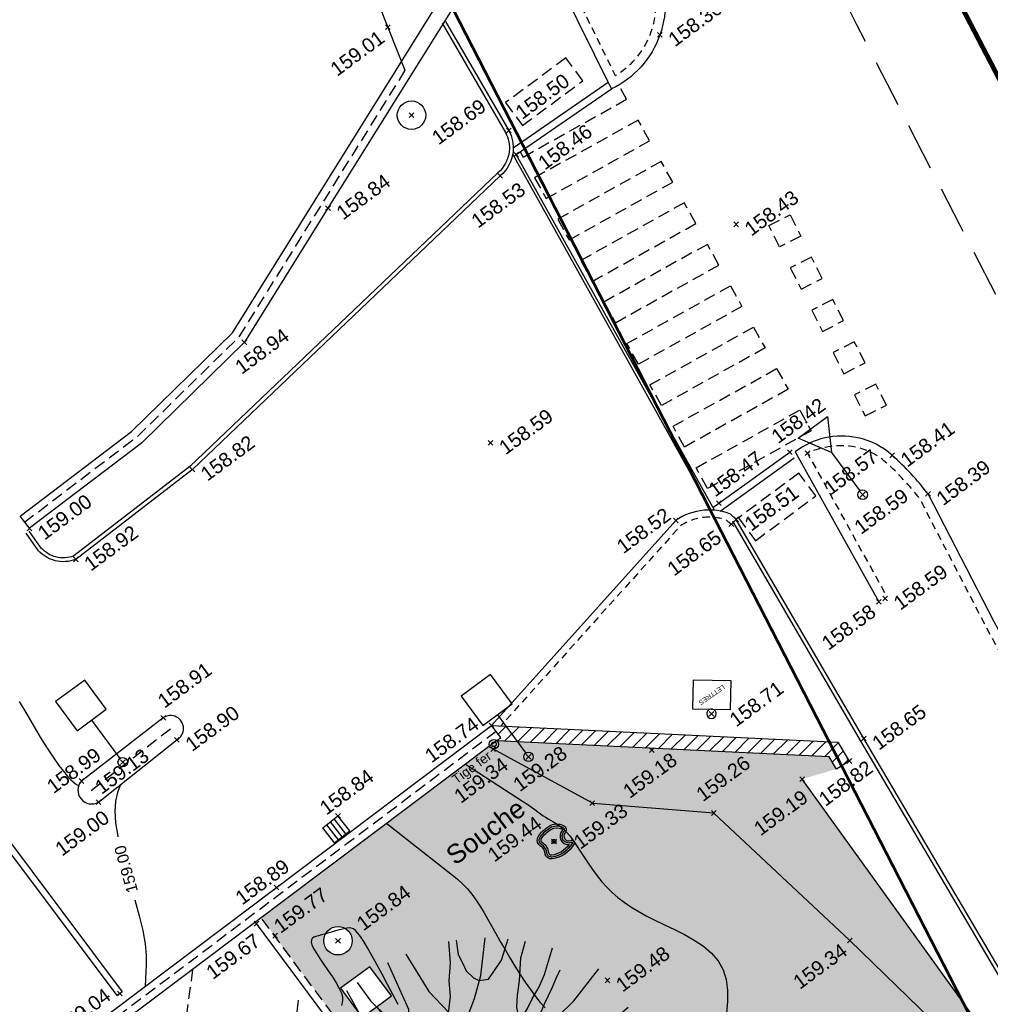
# Model space of a CAD drawing. Header units: metres. Extents: x 1575818 to 1575995, y 2263001 to 2263183.
# Tile 65 of 67: x 1575910 to 1575931, y 2263119 to 2263139. Entities that reach past the tile are written whole.
import ezdxf
from ezdxf.enums import TextEntityAlignment as Align

# ---------------------------------------------------------------- set-up
doc = ezdxf.new("R2010")
doc.units = ezdxf.units.M
doc.set_wipeout_variables(frame=1)
doc.header["$PDMODE"] = 3
doc.header["$PDSIZE"] = 0.05
for name, pattern in [('AXES_2', [2.25, 1.5, -0.25, 0.25, -0.25]), ('CACHE_100', [1.5, 1, -0.5]), ('CACHE_15', [0.225, 0.15, -0.075]), ('CACHE_25', [0.375, 0.25, -0.125]), ('Section', [2.3, 0.8, -0.2, 0.8, -0.25, 0, -0.25])]:
    doc.linetypes.add(name, pattern=pattern)
doc.layers.get('0').update_dxf_attribs({"linetype": 'CONTINUOUS'})
for name, color, linetype in [('D_BORDURETTE', 20, 'CONTINUOUS'), ('D_CLOTURE', 12, 'CLOTURE_2'), ('D_CN_MAITRESSE', 34, 'CONTINUOUS'), ('D_CN_ORDINAIRE', 43, 'CONTINUOUS'), ('D_GRILLE_AVA', 140, 'CONTINUOUS'), ('D_MOB_URBAIN', 32, 'CONTINUOUS'), ('D_MUR', 1, 'CONTINUOUS'), ('D_MUR_BAHUT', 20, 'CONTINUOUS'), ('D_OUVERTURE', 14, 'CONTINUOUS'), ('D_PEINTURE', 252, 'CACHE_25'), ('D_PIQUET', 200, 'CONTINUOUS'), ('D_REGARD', 144, 'CONTINUOUS'), ('D_SECTION', 84, 'Section'), ('D_TALUS_HAUT', 40, 'CONTINUOUS'), ('D_TROTTOIR', 7, 'CONTINUOUS'), ('T_COTATION_CN', 7, 'CONTINUOUS'), ('T_COTATION_CN Cache des textes', 7, 'CONTINUOUS'), ('TOPO_ALT', 142, 'CONTINUOUS'), ('TOPO_JIS', 7, 'CONTINUOUS'), ('V_ARBRE', 82, 'CONTINUOUS'), ('V_VEGETATION', 80, 'CONTINUOUS')]:
    doc.layers.add(name, color=color, linetype=linetype)
doc.layers.add('D_CADASTRE (ne vaut pas limite)', color=7, linetype='AXES_2', true_color=0xc89664)
doc.styles.get("Standard").update_dxf_attribs({"font": 'arial.ttf'})
doc.linetypes.add('CLOTURE_2', pattern='A,0.3,[133,ltypeshp.shx,S=0.05,R=90,X=-0.05,Y=-0.05],0.05,0.35', length=0.7)

# ---------------------------------------------------------------- blocks, each defined once
blk = doc.blocks.new('TCPOINT')
at = {"color": 0, "lineweight": 9}
blk.add_point((0, 0), dxfattribs=at)
at = {"layer": 'TOPO_ALT', "lineweight": 9}
blk.add_attdef('ALT', text='', height=0.3, dxfattribs=at).set_placement((0.1, -0.1), align=Align.TOP_LEFT)
blk = doc.blocks.new('480')
blk.add_circle((0, 0), 0.3)
blk = doc.blocks.new('526')
at = {"color": 0, "linetype": 'Continuous'}
blk.add_line((0, 1.104), (0, 0.1), dxfattribs=at)
at = {"color": 0}
blk.add_lwpolyline([(0.384, 1.871), (-0.384, 1.871), (-0.384, 1.104), (0.384, 1.104)], close=True, dxfattribs=at)
blk.add_circle((0, 0), 0.1, dxfattribs=at)
blk = doc.blocks.new('194')
for p, q in [((0, -0.0285), (0, 0.0285)), ((0.0285, 0), (-0.0285, 0))]:
    blk.add_line(p, q)
for points in [[(-0.1462, 0.4831), (-0.1313, 0.432), (-0.1069, 0.3801), (-0.0807, 0.3213), (-0.0651, 0.2926), (-0.044, 0.264), (-0.0281, 0.2373), (-0.0104, 0.2388), (0.0021, 0.2458), (0.0111, 0.2654), (0.0222, 0.3113), (0.0312, 0.3417), (0.0493, 0.377), (0.0586, 0.4125), (0.0767, 0.4513), (0.0903, 0.5)], [(-0.0745, 0.3099), (-0.0536, 0.3814), (-0.0623, 0.5021)], [(-0.0153, 0.5064), (0.0053, 0.4057), (0.0323, 0.3437)], [(0.1073, 0.4968), (0.1, 0.4635), (0.1032, 0.4403), (0.1049, 0.4208), (0.1155, 0.3993), (0.1258, 0.3888), (0.1472, 0.3849), (0.1651, 0.3972), (0.1918, 0.4164), (0.2232, 0.4582)], [(-0.4405, 0.2346), (-0.406, 0.2232), (-0.355, 0.1909), (-0.3075, 0.1567), (-0.2773, 0.1317), (-0.1997, 0.0902), (-0.1007, 0.0521), (-0.0653, 0.0445), (-0.0424, 0.0497), (-0.0227, 0.0514), (-0.0119, 0.0637), (-0.0083, 0.0848), (-0.0114, 0.1186), (-0.0288, 0.1613), (-0.102, 0.3075), (-0.1528, 0.3842), (-0.1634, 0.3967), (-0.1757, 0.4726)], [(0.1153, 0.1452), (0.0987, 0.1259), (0.0754, 0.1083), (0.0521, 0.0944), (0.0309, 0.0929), (0.0166, 0.1018), (0.0044, 0.125), (-0.0023, 0.1589), (-0.0037, 0.1925), (0.0036, 0.2263), (0.0075, 0.2511), (0.0397, 0.281), (0.0739, 0.3216), (0.1007, 0.3535), (0.1332, 0.3992), (0.173, 0.4788)], [(0.1768, 0.2085), (0.1743, 0.2338), (0.1834, 0.2673), (0.1874, 0.2994), (0.1983, 0.3258), (0.2144, 0.3559), (0.2363, 0.4056), (0.2597, 0.439)], [(0.1831, 0.2662), (0.2104, 0.2885), (0.2283, 0.3061), (0.2533, 0.327), (0.2749, 0.35), (0.314, 0.4026)], [(-0.2842, 0.1374), (-0.3103, 0.2241), (-0.3293, 0.265), (-0.3466, 0.3184), (-0.3557, 0.3528)], [(0.4336, 0.21), (0.3872, 0.1927), (0.3462, 0.177), (0.3051, 0.1579), (0.2641, 0.1458), (0.2267, 0.1318), (0.1767, 0.1181), (0.1501, 0.1113), (0.1233, 0.1079), (0.1129, 0.115), (0.1094, 0.1258), (0.1112, 0.1382), (0.1183, 0.1505), (0.1346, 0.1682), (0.1562, 0.1911), (0.1741, 0.2053), (0.1921, 0.2263), (0.2188, 0.2492), (0.253, 0.2864), (0.2817, 0.3144), (0.2996, 0.3339), (0.3139, 0.3479)], [(0.1692, 0.2014), (0.2292, 0.2189), (0.2721, 0.247), (0.3185, 0.268), (0.4, 0.3184)], [(-0.4791, 0.1354), (-0.4193, 0.1186), (-0.3521, 0.1127), (-0.2795, 0.1016), (-0.2299, 0.0851), (-0.1611, 0.0578), (-0.1098, 0.0308), (-0.0745, 0.0181), (-0.0498, 0.0055), (-0.0322, -0.007), (-0.0324, -0.0321), (-0.036, -0.0498), (-0.0485, -0.0674), (-0.063, -0.085), (-0.0825, -0.0936), (-0.1146, -0.0916), (-0.1605, -0.0912), (-0.205, -0.0942), (-0.2759, -0.0882), (-0.3466, -0.0647), (-0.3942, -0.0359), (-0.4489, -0.0157), (-0.4967, -0.0047)], [(0.4374, -0.0442), (0.3993, -0.0348), (0.3353, -0.0291), (0.2503, -0.0157), (0.2007, -0.0011), (0.1687, 0.0116), (0.1457, 0.0208), (0.1317, 0.0367), (0.1301, 0.0545), (0.1373, 0.0705), (0.1516, 0.0845), (0.1748, 0.0916), (0.1997, 0.0965), (0.2228, 0.0999), (0.253, 0.1033), (0.2869, 0.1047), (0.3171, 0.1062), (0.3473, 0.1078), (0.3758, 0.1093), (0.4113, 0.1053), (0.4521, 0.0996), (0.5019, 0.0974)], [(-0.2695, -0.0887), (-0.3195, -0.0169), (-0.3443, 0.0028), (-0.3706, 0.0191), (-0.3936, 0.037), (-0.4376, 0.0602), (-0.4902, 0.0843)], [(0.2018, -0.266), (0.1666, -0.2282), (0.1419, -0.2102), (0.1207, -0.1888), (0.0892, -0.1459), (0.0717, -0.1136), (0.0595, -0.0904), (0.0473, -0.0638), (0.0367, -0.0476), (0.0369, -0.0298), (0.0388, -0.0121), (0.046, 0.009), (0.0534, 0.0197), (0.0639, 0.0215), (0.0799, 0.0214), (0.103, 0.0158), (0.1207, 0.0103), (0.1421, -0.0006), (0.1561, -0.0148), (0.1666, -0.0327), (0.1752, -0.0505), (0.1841, -0.0667), (0.1946, -0.0829), (0.2086, -0.1007), (0.2192, -0.1169), (0.2314, -0.1382), (0.2383, -0.1543), (0.2525, -0.1722), (0.2648, -0.1901), (0.275, -0.2097), (0.2927, -0.2242), (0.3016, -0.2384), (0.3139, -0.2492)], [(0.1609, -0.023), (0.1756, -0.008), (0.188, -0.0081), (0.213, -0.019), (0.227, -0.0315), (0.243, -0.0407), (0.2587, -0.0532), (0.273, -0.0604), (0.287, -0.0747), (0.2975, -0.0891), (0.3045, -0.1016), (0.3134, -0.1104), (0.3274, -0.1266)], [(0.3686, -0.0932), (0.3455, -0.0876), (0.3244, -0.0804), (0.3067, -0.0731), (0.2817, -0.0676), (0.2676, -0.0587), (0.2641, -0.0479), (0.2642, -0.0355), (0.2736, -0.0194)], [(-0.4388, -0.2315), (-0.4064, -0.2041), (-0.3508, -0.1534), (-0.3061, -0.0952), (-0.3575, -0.0894), (-0.4087, -0.0783), (-0.4512, -0.0531), (-0.4954, -0.0337)], [(0.3457, -0.03), (0.3496, -0.0416), (0.3636, -0.0559), (0.3705, -0.0684), (0.3848, -0.0809), (0.3988, -0.0917), (0.4131, -0.0972), (0.4275, -0.112)], [(-0.3061, -0.0952), (-0.2369, -0.1029), (-0.166, -0.1089), (-0.1272, -0.1145), (-0.1005, -0.1235), (-0.0865, -0.129), (-0.0742, -0.1415), (-0.0601, -0.163), (-0.0549, -0.1842), (-0.0642, -0.2142), (-0.0679, -0.2463), (-0.072, -0.2958), (-0.0794, -0.3382), (-0.0994, -0.3718), (-0.1066, -0.3931), (-0.1329, -0.4808)], [(-0.0473, -0.4976), (-0.05, -0.4112), (-0.0547, -0.3328), (-0.0414, -0.2353), (-0.0285, -0.1821), (-0.0049, -0.1327), (0.0131, -0.1061), (0.0256, -0.0991), (0.0399, -0.1046), (0.0521, -0.1205), (0.0677, -0.1491), (0.0889, -0.1725), (0.1082, -0.1994), (0.1257, -0.2227), (0.1326, -0.2386), (0.1415, -0.2547), (0.1414, -0.2708), (0.1395, -0.2849), (0.1357, -0.3026), (0.1372, -0.3311), (0.1389, -0.356), (0.1421, -0.3808), (0.1455, -0.4057), (0.1487, -0.4288), (0.1559, -0.445), (0.1635, -0.4757)], [(-0.4766, -0.1378), (-0.4306, -0.1383), (-0.3828, -0.1477), (-0.3504, -0.1528)], [(0.2196, -0.1177), (0.2545, -0.1401), (0.2828, -0.1601), (0.3215, -0.1816), (0.3499, -0.1996), (0.3816, -0.2123), (0.4412, -0.2523)], [(0.3, -0.1696), (0.4838, -0.1595)], [(0.3358, -0.1907), (0.3426, -0.221), (0.3602, -0.246), (0.3741, -0.2656), (0.4085, -0.3011)], [(-0.4044, -0.2875), (-0.3874, -0.2752), (-0.3592, -0.2738), (-0.3325, -0.2777), (-0.3041, -0.2867), (-0.2761, -0.2993), (-0.2635, -0.3084), (-0.2496, -0.328), (-0.2428, -0.3545), (-0.2413, -0.3742), (-0.2395, -0.399), (-0.2445, -0.4333)], [(0.1958, -0.2987), (0.2016, -0.2818), (0.1964, -0.2659), (0.2071, -0.266), (0.2161, -0.2732), (0.23, -0.2874), (0.2514, -0.3), (0.2814, -0.3163), (0.2991, -0.3272), (0.3167, -0.3381), (0.3501, -0.3657)], [(-0.0712, -0.287), (-0.1464, -0.281), (-0.1996, -0.284), (-0.253, -0.3012), (-0.2903, -0.3186), (-0.3352, -0.3665)], [(0.2206, -0.4531), (0.1899, -0.3937), (0.1798, -0.3563), (0.1727, -0.3297), (0.1642, -0.3046), (0.1606, -0.2958), (0.1392, -0.2862)], [(0.1618, -0.2987), (0.1626, -0.2921), (0.1677, -0.2868), (0.1784, -0.2923), (0.1981, -0.2995), (0.2121, -0.3087), (0.228, -0.3229), (0.2436, -0.3498), (0.2559, -0.3624), (0.2684, -0.3766), (0.2966, -0.409)]]:
    blk.add_lwpolyline(points)
blk = doc.blocks.new('Souche')
at = {"flags": 128}
for points in [[(0.135, 0.4, -0.253366), (0.449, 0.189, -0.494334), (0.368, 0.009, 0.805947), (0.371, -0.242, -0.723415), (0.386, -0.366, -0.238709), (-0.314, -0.344, -0.432815), (-0.374, -0.111, 0.252967), (-0.359, 0.107, -0.396241), (-0.283, 0.332, -0.10304), (-0.057, 0.398, -0.036551)], [(0.131, 0.35, -0.253045), (0.405, 0.165, -0.495522), (0.356, 0.057, 0.805947), (0.361, -0.291, -0.723415), (0.365, -0.321, -0.238709), (-0.29, -0.3, -0.432815), (-0.332, -0.138, 0.252967), (-0.314, 0.128, -0.396241), (-0.259, 0.288, -0.103066), (-0.053, 0.349, -0.036404)], [(0.127, 0.3, -0.252784), (0.361, 0.142, -0.499759), (0.345, 0.106, 0.653649), (0.268, -0.305, -0.207154), (-0.266, -0.256, -0.432815), (-0.29, -0.165, 0.252967), (-0.268, 0.148, -0.396241), (-0.236, 0.244, -0.103096), (-0.049, 0.299, -0.036236)]]:
    blk.add_lwpolyline(points, format="xyb", close=True, dxfattribs=at)
blk.add_circle((0, 0), 0.05)
blk = doc.blocks.new('184')
at = {"xscale": 0.8, "yscale": 0.8, "zscale": 0.8}
blk.add_blockref('Souche', (0, 0), dxfattribs=at)
blk.add_attdef('Souche', (0.598, 0.08), '', height=0.4)
blk = doc.blocks.new('578')
at = {"flags": 128}
blk.add_lwpolyline([(0, -0.1), (-0.4, -0.1), (-0.4, -0.7), (0.4, -0.7), (0.4, -0.1), (0, -0.1, 0.414214), (0.1, 0, 1), (-0.1, 0, 0.414214)], format="xyb", close=True, dxfattribs=at)
blk.add_text('LETTRES', height=0.1, rotation=36).set_placement((0, -0.4), align=Align.MIDDLE_CENTER)
blk = doc.blocks.new('518')
blk.add_blockref('578', (0, 0))
blk = doc.blocks.new('Rondin')
for radius in [0.2, 0.1]:
    blk.add_circle((0, 0), radius)
blk = doc.blocks.new('278')
blk.add_blockref('Rondin', (0, 0))
blk.add_attdef('RONDIN', (0.358, 0.355), '', height=0.4)
blk = doc.blocks.new('113')
for p, q in [((0, 0), (1, 0)), ((0, -1), (0, 0)), ((0.25, -1), (0.25, 0)), ((0.5, -1), (0.5, 0)), ((0.75, -1), (0.75, 0)), ((1, -1), (1, 0)), ((0, -1), (1, -1))]:
    blk.add_line(p, q)
blk = doc.blocks.new('325')
at = {"linetype": 'CACHE_100'}
blk.add_line((2, 0), (1, 0), dxfattribs=at)
at = {"flags": 128}
blk.add_lwpolyline([(1, -0.008), (0, -0.008), (0, 0.008), (1, 0.008)], close=True, dxfattribs=at)
blk.add_lwpolyline([(0.5, -0.031, 0, 0.016, 0), (0.6596, -0.031, 0, 0, 0), (1.3404, -0.031, 0.016, 0, 0), (1.5, -0.031, 0, 0, 0)], format="xyseb", dxfattribs=at)
blk = doc.blocks.new('525')
at = {"color": 0, "linetype": 'Continuous'}
for p, q in [((-0.384, 1.768), (0.383, 1.768)), ((0, 1.104), (-0.384, 1.768)), ((0.383, 1.768), (0, 1.104)), ((0, 1.104), (0, 0.1))]:
    blk.add_line(p, q, dxfattribs=at)
at = {"color": 0}
blk.add_circle((0, 0), 0.1, dxfattribs=at)
blk = doc.blocks.new('zt_cache')
at = {"color": 7, "true_color": 0xffffff}
blk.add_wipeout([(0, 0), (1, 0), (1, 1), (0, 1)], dxfattribs=at)

msp = doc.modelspace()

# ---------------------------------------------------------------- hatches: boundary and pattern name
at = {"layer": 'D_MUR', "linetype": 'Continuous'}
h = msp.add_hatch(dxfattribs=at)
h.set_pattern_fill('_U', color=30, scale=0.2, angle=8.5677, style=0, pattern_type=0)
h.set_pattern_definition([(45, (1575893.79363, 2263027.35096), (-0.14142136, 0.14142136), [])])
h.paths.add_polyline_path([(1575927.67, 2263123.507), (1575927.515, 2263123.761), (1575920.498, 2263124.101), (1575920.59, 2263124.17), (1575920.398, 2263124.426), (1575927.699, 2263124.072), (1575927.943, 2263123.675)])
at = {"layer": 'V_VEGETATION', "ltscale": 0.5}
h = msp.add_hatch(dxfattribs=at)
h.set_pattern_fill('ALEA', color=256, scale=0.25)
h.set_pattern_definition([(348.4323, (1575893.9948, 2263027.4994), (1.99051, 2.24452), [0, -1.875]), (103.4323, (1575893.5645, 2263027.451), (-2.17856, -2.06249), [0, -3.125]), (189.4323, (1575893.5645, 2263027.451), (1.9055, -2.317125), [0, -2.5]), (216.4323, (1575893.8216, 2263027.1025), (2.749766, -1.199495), [0, -2.5]), (110.4323, (1575892.989, 2263026.757), (-1.910967, -2.31262), [0, -2.5]), (322.4323, (1575892.989, 2263026.757), (2.77299, 1.144777), [0, -2.5]), (88.4323, (1575894.7102, 2263026.951), (-2.63814, -1.42836), [0, -3.125]), (336.4323, (1575893.6816, 2263028.3447), (2.413676, 1.78162), [0, -2.5]), (211.4323, (1575893.6816, 2263028.3447), (2.63476, -1.43459), [0, -2.5]), (150.4323, (1575893.5085, 2263027.9478), (-2.586684, -1.51956), [0, -1.25]), (284.4323, (1575894.28, 2263026.9026), (2.88994, -0.80513), [0, -1.55])])
edge = h.paths.add_edge_path(flags=16)
edge.add_line((1575935.774, 2263100.928), (1575936.432, 2263099.671))
edge = h.paths.add_edge_path(flags=16)
edge.add_line((1575937.03, 2263101.586), (1575937.689, 2263100.329))
edge = h.paths.add_edge_path(flags=16)
edge.add_line((1575937.03, 2263101.586), (1575935.774, 2263100.928))
edge = h.paths.add_edge_path(flags=16)
edge.add_line((1575937.689, 2263100.329), (1575936.432, 2263099.671))
edge = h.paths.add_edge_path(flags=16)
edge.add_arc((1575917.159, 2263119.886), 0.3, 0, 180)
edge.add_arc((1575917.159, 2263119.886), 0.3, 180, 360)
h.paths.add_polyline_path([(1575917.215, 2263118.882), (1575917.832, 2263119.338), (1575918.287, 2263118.721), (1575917.67, 2263118.265)], flags=16)
h.paths.add_polyline_path([(1575924.733, 2263115.662), (1575926.381, 2263113.185), (1575925.555, 2263112.636), (1575923.908, 2263115.113)], flags=16)
h.paths.add_polyline_path([(1575949.214, 2263079.314), (1575949.492, 2263078.899), (1575948.439, 2263078.191), (1575948.16, 2263078.606)], flags=16)
edge = h.paths.add_edge_path()
edge.add_line((1575915.538, 2263120.369), (1575916.052, 2263120.755))
edge.add_line((1575916.052, 2263120.755), (1575920.498, 2263124.101))
edge.add_line((1575920.498, 2263124.101), (1575927.515, 2263123.761))
edge.add_line((1575927.515, 2263123.761), (1575927.67, 2263123.507))
edge.add_line((1575927.67, 2263123.507), (1575926.946, 2263123.293))
edge.add_line((1575926.946, 2263123.293), (1575932.613, 2263115.433))
edge.add_line((1575932.613, 2263115.433), (1575937.695, 2263105.978))
edge.add_line((1575937.695, 2263105.978), (1575941.908, 2263098.537))
edge.add_line((1575941.908, 2263098.537), (1575947.974, 2263086.993))
edge.add_line((1575947.974, 2263086.993), (1575951.252, 2263079.277))
edge.add_line((1575951.252, 2263079.277), (1575952.412, 2263076.766))
edge.add_line((1575952.412, 2263076.766), (1575951.998, 2263076.427))
edge.add_line((1575951.998, 2263076.427), (1575951.094, 2263077.715))
edge.add_line((1575951.094, 2263077.715), (1575945.663, 2263073.904))
edge.add_line((1575945.663, 2263073.904), (1575940.556, 2263070.085))
edge.add_line((1575940.556, 2263070.085), (1575935.196, 2263065.086))
edge.add_line((1575935.196, 2263065.086), (1575932.624, 2263062.235))
edge.add_line((1575932.624, 2263062.235), (1575935.661, 2263057.56))
edge.add_line((1575935.661, 2263057.56), (1575937.856, 2263053.614))
edge.add_line((1575937.856, 2263053.614), (1575942.616, 2263045.835))
edge.add_line((1575942.616, 2263045.835), (1575944.132, 2263043.591))
edge.add_line((1575944.132, 2263043.591), (1575947.094, 2263038.377))
edge.add_line((1575947.094, 2263038.377), (1575949.936, 2263033.576))
edge.add_line((1575949.936, 2263033.576), (1575948.487, 2263033.394))
edge.add_line((1575948.487, 2263033.394), (1575944.913, 2263038.186))
edge.add_line((1575944.913, 2263038.186), (1575941.585, 2263042.683))
edge.add_line((1575941.585, 2263042.683), (1575939.441, 2263045.604))
edge.add_line((1575939.441, 2263045.604), (1575934.676, 2263052.044))
edge.add_line((1575934.676, 2263052.044), (1575931.281, 2263056.625))
edge.add_line((1575931.281, 2263056.625), (1575931.886, 2263060.629))
edge.add_arc((1575935.04, 2263060.429), 3.16, 147.1135, 176.3731, ccw=False)
edge.add_line((1575932.386, 2263062.145), (1575935.279, 2263065.543))
edge.add_line((1575935.279, 2263065.543), (1575939.677, 2263070.676))
edge.add_line((1575939.677, 2263070.676), (1575943.918, 2263075.644))
edge.add_line((1575943.918, 2263075.644), (1575946.534, 2263078.697))
edge.add_line((1575946.534, 2263078.697), (1575939.914, 2263087.581))
edge.add_line((1575939.914, 2263087.581), (1575935.688, 2263093.267))
edge.add_line((1575935.688, 2263093.267), (1575930.221, 2263100.591))
edge.add_line((1575930.221, 2263100.591), (1575926.055, 2263106.204))
edge.add_line((1575926.055, 2263106.204), (1575920.581, 2263113.585))
edge.add_line((1575920.581, 2263113.585), (1575915.538, 2263120.369))

# ---------------------------------------------------------------- linework, layer by layer
at = {"layer": 'D_BORDURETTE', "flags": 128}
for points in [[(1575919.428, 2263139.271), (1575920.761, 2263136.968, -0.152874), (1575920.85, 2263136.52, -0.194416), (1575920.58, 2263136.015), (1575914.086, 2263129.825), (1575911.626, 2263127.928, -0.157867), (1575911.191, 2263127.9, -0.146386), (1575910.842, 2263128.109), (1575910.58, 2263128.478)], [(1575919.358, 2263139.231), (1575920.691, 2263136.929, -0.15252), (1575920.77, 2263136.529, -0.195377), (1575920.527, 2263136.075), (1575914.033, 2263129.886), (1575911.586, 2263127.999, -0.15342), (1575911.21, 2263127.978, -0.144432), (1575910.905, 2263128.159), (1575910.645, 2263128.524)], [(1575953.2, 2263076.989), (1575953.214, 2263077.036, 0.033911), (1575953.448, 2263078.212, 0.060516), (1575953.464, 2263080.347, 0.085489), (1575953.11, 2263081.56), (1575949.068, 2263088.542), (1575942.971, 2263098.974), (1575938.393, 2263106.766), (1575932.394, 2263116.954), (1575928.179, 2263124.11), (1575925.488, 2263128.731)], [(1575953.277, 2263076.966), (1575953.291, 2263077.014, 0.033943), (1575953.527, 2263078.202, 0.060516), (1575953.543, 2263080.356, 0.085676), (1575953.18, 2263081.597), (1575949.137, 2263088.582), (1575943.04, 2263099.014), (1575938.462, 2263106.806), (1575932.463, 2263116.995), (1575928.248, 2263124.15), (1575925.557, 2263128.771)]]:
    msp.add_lwpolyline(points, format="xyb", dxfattribs=at)
for points in [[(1575920.854, 2263136.606), (1575922.859, 2263137.987)], [(1575925.097, 2263128.962), (1575920.917, 2263136.466), (1575922.926, 2263137.851)], [(1575925.026, 2263128.966), (1575920.844, 2263136.474)], [(1575925.064, 2263129.021), (1575926.689, 2263130.189)], [(1575925.217, 2263128.946), (1575926.777, 2263130.067)]]:
    msp.add_lwpolyline(points, dxfattribs=at)
at = {"layer": 'D_CADASTRE (ne vaut pas limite)', "ltscale": 0.6, "const_width": 0.06, "flags": 128}
msp.add_lwpolyline([(1575917.887, 2263143.23), (1575919.372, 2263139.945), (1575931.384, 2263116.556), (1575952.412, 2263076.766), (1575941.123, 2263068.3), (1575934.604, 2263062.18), (1575951.56, 2263035.276)], dxfattribs=at)
at = {"layer": 'D_CLOTURE', "flags": 128}
for points in [[(1575917.31, 2263141.423), (1575918.571, 2263138.24)], [(1575951.62, 2263078.204), (1575948.401, 2263084.053), (1575946.185, 2263088.442), (1575942.219, 2263095.972), (1575937.781, 2263104.541), (1575931.384, 2263116.556), (1575927.953, 2263119.889), (1575925.087, 2263122.579), (1575922.539, 2263122.78), (1575920.336, 2263123.979)]]:
    msp.add_lwpolyline(points, dxfattribs=at)
at = {"layer": 'D_CN_MAITRESSE', "elevation": 159, "flags": 128}
for points in [[(1575910.433, 2263124.933), (1575910.592, 2263124.66), (1575910.749, 2263124.394), (1575910.9, 2263124.145), (1575911.039, 2263123.923), (1575911.163, 2263123.736), (1575911.271, 2263123.582), (1575911.365, 2263123.459), (1575911.445, 2263123.363), (1575911.513, 2263123.289), (1575911.569, 2263123.236), (1575911.616, 2263123.2), (1575911.654, 2263123.176), (1575911.685, 2263123.163), (1575911.691, 2263123.161)], [(1575912.574, 2263123.179), (1575912.566, 2263123.165), (1575912.506, 2263123.012), (1575912.467, 2263122.832), (1575912.453, 2263122.621), (1575912.468, 2263122.373), (1575912.515, 2263122.088), (1575912.587, 2263121.772), (1575912.676, 2263121.436), (1575912.774, 2263121.09), (1575912.873, 2263120.745), (1575912.964, 2263120.411), (1575913.04, 2263120.099), (1575913.091, 2263119.819), (1575913.114, 2263119.579), (1575913.115, 2263119.382), (1575913.107, 2263119.227), (1575913.088, 2263118.927)]]:
    msp.add_lwpolyline(points, dxfattribs=at)
at = {"layer": 'D_CN_ORDINAIRE', "flags": 128}
for points, elevation in [([(1575919.845, 2263123.609), (1575921.07, 2263122.818), (1575921.161, 2263122.757), (1575921.241, 2263122.701), (1575921.312, 2263122.65), (1575921.375, 2263122.604), (1575921.433, 2263122.562), (1575921.487, 2263122.523), (1575921.538, 2263122.488), (1575921.588, 2263122.457), (1575921.639, 2263122.427), (1575921.691, 2263122.398), (1575921.744, 2263122.367), (1575921.8, 2263122.332), (1575921.857, 2263122.289), (1575921.918, 2263122.237), (1575921.981, 2263122.173), (1575922.047, 2263122.095), (1575922.117, 2263122.001), (1575922.191, 2263121.893), (1575922.269, 2263121.774), (1575922.351, 2263121.648), (1575922.438, 2263121.518), (1575922.529, 2263121.386), (1575922.625, 2263121.256), (1575922.725, 2263121.131), (1575922.831, 2263121.014), (1575922.944, 2263120.903), (1575923.064, 2263120.799), (1575923.195, 2263120.698), (1575923.336, 2263120.601), (1575923.491, 2263120.506), (1575923.66, 2263120.413), (1575923.844, 2263120.318), (1575924.045, 2263120.223), (1575924.255, 2263120.122), (1575924.467, 2263120.015), (1575924.674, 2263119.898), (1575924.867, 2263119.768), (1575925.038, 2263119.623), (1575925.18, 2263119.459), (1575925.285, 2263119.274), (1575925.348, 2263119.067), (1575925.374, 2263118.841), (1575925.372, 2263118.602), (1575925.351, 2263118.356)], 159.4), ([(1575918.186, 2263122.361), (1575919.675, 2263121.192), (1575919.786, 2263121.089), (1575919.887, 2263120.981), (1575919.98, 2263120.868), (1575920.067, 2263120.748), (1575920.15, 2263120.622), (1575920.232, 2263120.488), (1575920.313, 2263120.347), (1575920.398, 2263120.198), (1575920.486, 2263120.04), (1575920.581, 2263119.873), (1575920.681, 2263119.7), (1575920.785, 2263119.524), (1575920.891, 2263119.349), (1575921, 2263119.177), (1575921.108, 2263119.011), (1575921.216, 2263118.856), (1575921.322, 2263118.713), (1575921.425, 2263118.586), (1575921.527, 2263118.469)], 159.6), ([(1575918.426, 2263118.543), (1575918.317, 2263118.75), (1575918.203, 2263118.965), (1575918.088, 2263119.179), (1575917.977, 2263119.385), (1575917.872, 2263119.574), (1575917.779, 2263119.738), (1575917.7, 2263119.87), (1575917.634, 2263119.972), (1575917.578, 2263120.048), (1575917.528, 2263120.1), (1575917.483, 2263120.134), (1575917.439, 2263120.151), (1575917.393, 2263120.155), (1575917.342, 2263120.151), (1575917.285, 2263120.14), (1575917.222, 2263120.126), (1575917.155, 2263120.108), (1575917.084, 2263120.087), (1575917.013, 2263120.066), (1575916.942, 2263120.045), (1575916.873, 2263120.025), (1575916.807, 2263120.007), (1575916.746, 2263119.991), (1575916.692, 2263119.976), (1575916.648, 2263119.959), (1575916.615, 2263119.935), (1575916.596, 2263119.902), (1575916.593, 2263119.858), (1575916.609, 2263119.798), (1575916.645, 2263119.72), (1575916.703, 2263119.622), (1575916.778, 2263119.508), (1575916.863, 2263119.383), (1575916.953, 2263119.253), (1575917.041, 2263119.123), (1575917.12, 2263118.997), (1575917.186, 2263118.882), (1575917.232, 2263118.783), (1575917.253, 2263118.703), (1575917.255, 2263118.637), (1575917.246, 2263118.579), (1575917.231, 2263118.523)], 159.8)]:
    msp.add_lwpolyline(points, dxfattribs=dict(at, elevation=elevation))
at = {"layer": 'D_MUR', "flags": 128}
msp.add_lwpolyline([(1575927.67, 2263123.507), (1575927.515, 2263123.761), (1575920.498, 2263124.101), (1575920.59, 2263124.17), (1575920.398, 2263124.426), (1575927.699, 2263124.072), (1575927.943, 2263123.675)], close=True, dxfattribs=at)
at = {"layer": 'D_MUR_BAHUT', "flags": 128}
for points in [[(1575919.445, 2263139.978), (1575919.621, 2263139.623), (1575916.947, 2263135.332), (1575915.183, 2263132.504), (1575913.015, 2263130.378), (1575910.649, 2263128.582), (1575910.456, 2263128.836), (1575912.806, 2263130.621), (1575914.932, 2263132.705), (1575916.675, 2263135.501), (1575919.255, 2263139.641), (1575919.159, 2263139.836), (1575919.445, 2263139.978)], [(1575920.498, 2263124.101), (1575916.052, 2263120.755), (1575909.725, 2263115.996), (1575905.906, 2263113.132), (1575901.911, 2263110.12), (1575901.719, 2263110.375), (1575905.714, 2263113.387), (1575909.533, 2263116.252), (1575915.859, 2263121.011), (1575920.398, 2263124.426)]]:
    msp.add_lwpolyline(points, dxfattribs=at)
at = {"layer": 'D_MUR_BAHUT', "color": 20, "linetype": 'CACHE_25', "flags": 128}
for points in [[(1575918.571, 2263138.24), (1575916.811, 2263135.416), (1575915.058, 2263132.605), (1575912.911, 2263130.5), (1575910.552, 2263128.709)], [(1575920.494, 2263124.298), (1575915.956, 2263120.883), (1575909.629, 2263116.124), (1575905.81, 2263113.26), (1575901.815, 2263110.247)]]:
    msp.add_lwpolyline(points, dxfattribs=at)
at = {"layer": 'D_PEINTURE', "linetype": 'CACHE_100', "flags": 128}
msp.add_lwpolyline([(1575923.767, 2263147.776, 0.01646), (1575960.307, 2263080.387)], format="xyb", dxfattribs=at)
at = {"layer": 'D_PEINTURE'}
for points in [[(1575921.049, 2263137.076), (1575922.323, 2263138.019), (1575921.966, 2263138.502), (1575920.692, 2263137.558)], [(1575921.548, 2263135.538), (1575923.732, 2263136.754), (1575923.489, 2263137.191), (1575921.305, 2263135.974)], [(1575922.522, 2263133.79), (1575924.706, 2263135.007), (1575924.462, 2263135.444), (1575922.278, 2263134.227)], [(1575926.473, 2263134.519), (1575926.247, 2263134.965), (1575926.693, 2263135.191), (1575926.919, 2263134.745)], [(1575927.145, 2263134.299), (1575926.699, 2263134.073), (1575926.925, 2263133.627), (1575927.371, 2263133.853)], [(1575927.597, 2263133.407), (1575927.151, 2263133.181), (1575927.377, 2263132.735), (1575927.823, 2263132.961)], [(1575923.738, 2263131.606), (1575925.922, 2263132.823), (1575926.166, 2263132.386), (1575923.982, 2263131.17)], [(1575927.603, 2263132.289), (1575927.829, 2263131.843), (1575928.275, 2263132.069), (1575928.049, 2263132.515)], [(1575928.501, 2263131.623), (1575928.055, 2263131.397), (1575928.281, 2263130.951), (1575928.727, 2263131.177)], [(1575924.955, 2263129.423), (1575924.712, 2263129.859), (1575926.896, 2263131.076), (1575927.139, 2263130.639)], [(1575925.963, 2263128.321), (1575927.238, 2263129.265), (1575926.881, 2263129.747), (1575925.606, 2263128.803)]]:
    msp.add_lwpolyline(points, close=True, dxfattribs=at)
for points in [[(1575920.999, 2263136.523), (1575921.062, 2263136.411), (1575923.246, 2263137.628), (1575923.078, 2263137.928)], [(1575923.976, 2263136.318), (1575921.792, 2263135.101), (1575922.035, 2263134.664), (1575924.219, 2263135.881), (1575923.976, 2263136.318)], [(1575924.949, 2263134.57), (1575922.765, 2263133.354), (1575923.008, 2263132.917), (1575925.192, 2263134.134), (1575924.949, 2263134.57)], [(1575925.436, 2263133.697), (1575925.679, 2263133.26), (1575923.495, 2263132.043), (1575923.252, 2263132.48), (1575925.436, 2263133.697)], [(1575926.409, 2263131.95), (1575926.652, 2263131.513), (1575924.468, 2263130.296), (1575924.225, 2263130.733), (1575926.409, 2263131.95)], [(1575914.092, 2263119.281), (1575913.742, 2263116.723), (1575912.64, 2263118.189)], [(1575916.321, 2263118.633), (1575915.796, 2263113.995)]]:
    msp.add_lwpolyline(points, dxfattribs=at)
at = {"layer": 'D_SECTION', "const_width": 0.1, "flags": 128}
msp.add_lwpolyline([(1575909.925, 2263180.797), (1575913.69, 2263171.55), (1575921.92, 2263155.68), (1575964.06, 2263074.83), (1575981.444, 2263042.793)], dxfattribs=at)
at = {"layer": 'D_TALUS_HAUT', "flags": 128}
msp.add_lwpolyline([(1575947.974, 2263086.993), (1575941.908, 2263098.537), (1575937.695, 2263105.978), (1575932.613, 2263115.433), (1575926.946, 2263123.293)], dxfattribs=at)
at = {"layer": 'D_TROTTOIR', "linetype": 'CACHE_15', "flags": 128}
for points in [[(1575921.007, 2263145.958), (1575923.688, 2263140.435, -0.198834), (1575923.76, 2263139.053, -0.169413), (1575923.014, 2263138.123), (1575921.668, 2263140.853)], [(1575933.907, 2263120.856), (1575930.824, 2263126.515), (1575929.433, 2263129.199, 0.0472), (1575928.715, 2263129.972, 0.129246), (1575928.078, 2263130.295, 0.152759), (1575927.059, 2263130.168), (1575928.742, 2263127.131)], [(1575925.454, 2263128.66), (1575925.355, 2263128.754, 0.1082), (1575924.887, 2263128.812, 0.123589), (1575924.382, 2263128.634), (1575920.591, 2263124.416)]]:
    msp.add_lwpolyline(points, format="xyb", dxfattribs=at)
at = {"layer": 'D_TROTTOIR', "flags": 128}
for points in [[(1575921.187, 2263146.046), (1575923.868, 2263140.522, -0.19893), (1575923.949, 2263138.986, -0.197772), (1575922.928, 2263137.847), (1575921.488, 2263140.764)], [(1575934.074, 2263120.949), (1575931, 2263126.609), (1575929.603, 2263129.307, 0.047974), (1575928.848, 2263130.121, 0.129246), (1575928.12, 2263130.491, 0.220713), (1575926.802, 2263130.194), (1575928.568, 2263127.034)], [(1575925.557, 2263128.769), (1575925.435, 2263128.884, 0.114873), (1575924.874, 2263128.962, 0.127609), (1575924.283, 2263128.749), (1575920.398, 2263124.426)], [(1575948.367, 2263033.305), (1575944.793, 2263038.097), (1575941.465, 2263042.594), (1575939.32, 2263045.515), (1575934.556, 2263051.954), (1575931.123, 2263056.586), (1575931.736, 2263060.645, -0.063372), (1575931.896, 2263061.466, -0.064729), (1575932.265, 2263062.235), (1575935.165, 2263065.641), (1575939.563, 2263070.773), (1575943.804, 2263075.742), (1575946.342, 2263078.704), (1575939.793, 2263087.491), (1575935.568, 2263093.177), (1575930.1, 2263100.502), (1575925.934, 2263106.114), (1575920.461, 2263113.496), (1575915.418, 2263120.279)]]:
    msp.add_lwpolyline(points, format="xyb", dxfattribs=at)
msp.add_lwpolyline([(1575912.109, 2263122.808), (1575913.761, 2263124.124, 1.045642), (1575913.474, 2263124.586), (1575911.747, 2263123.254, 0.852562)], format="xyb", close=True, dxfattribs=at)
at = {"layer": 'D_TROTTOIR', "linetype": 'CACHE_25', "flags": 128}
msp.add_lwpolyline([(1575911.949, 2263123.055), (1575913.634, 2263124.362)], dxfattribs=at)
msp.add_lwpolyline([(1575948.487, 2263033.394), (1575944.913, 2263038.186), (1575941.585, 2263042.683), (1575939.441, 2263045.604), (1575934.676, 2263052.044), (1575931.281, 2263056.625), (1575931.886, 2263060.629, -0.063871), (1575932.038, 2263061.419, -0.063972), (1575932.386, 2263062.145), (1575935.279, 2263065.543), (1575939.677, 2263070.676), (1575943.918, 2263075.644), (1575946.534, 2263078.697), (1575939.914, 2263087.581), (1575935.688, 2263093.267), (1575930.221, 2263100.591), (1575926.055, 2263106.204), (1575920.581, 2263113.585), (1575915.538, 2263120.369)], format="xyb", dxfattribs=at)

# ---------------------------------------------------------------- block references
at = {"layer": 'D_GRILLE_AVA', "xscale": 0.4016806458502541, "yscale": 0.4016806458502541, "rotation": 37.93106841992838}
msp.add_blockref('113', (1575916.841, 2263122.27), dxfattribs=at)
at = {"layer": 'D_MOB_URBAIN', "color": 32, "rotation": 36.43234740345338}
msp.add_blockref('525', (1575928.225, 2263129.291), dxfattribs=at)
at = {"layer": 'D_MOB_URBAIN'}
for name, p, rotation in [('526', (1575912.618, 2263123.65), 36.43234740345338), ('526', (1575921.177, 2263123.763), 36.43234740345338), ('518', (1575925.035, 2263124.671), 178.9521169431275), ('526', (1575918.634, 2263117.605), 36.43234740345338)]:
    msp.add_blockref(name, p, dxfattribs=dict(at, rotation=rotation))
at = {"layer": 'D_OUVERTURE', "xscale": 8.43217659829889, "yscale": 8.43217659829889, "rotation": 126.8645275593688}
msp.add_blockref('325', (1575912.554, 2263118.771), dxfattribs=at)
at = {"layer": 'D_PIQUET'}
ref = msp.add_blockref('278', (1575920.447, 2263124.029), dxfattribs=dict(at, xscale=0.5, yscale=0.5, rotation=36.43234740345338))
ref.add_attrib('RONDIN', 'Tige fer', (1575919.657, 2263123.178), dxfattribs={"layer": '0', "height": 0.2, "rotation": 36.4323, "oblique": 360})
at = {"layer": 'D_REGARD', "rotation": 19.97561936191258}
for p in [(1575918.709, 2263137.293), (1575917.159, 2263119.886)]:
    msp.add_blockref('480', p, dxfattribs=at)
at = {"layer": 'TOPO_JIS'}
ref = msp.add_blockref('TCPOINT', (1575923.949, 2263138.986), dxfattribs=dict(at, rotation=36.43234740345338))
ref.add_attrib('ALT', '158.36', dxfattribs={"layer": 'TOPO_ALT', "height": 0.3, "rotation": 36.4323}).set_placement((1575924.088, 2263138.965), align=Align.TOP_LEFT)
ref = msp.add_blockref('TCPOINT', (1575918.211, 2263139.149), dxfattribs=dict(at, rotation=36.43234740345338))
ref.add_attrib('ALT', '159.01', dxfattribs={"layer": 'TOPO_ALT', "height": 0.3, "rotation": 36.4323}).set_placement((1575916.961, 2263138.34), align=Align.TOP_LEFT)
ref = msp.add_blockref('TCPOINT', (1575920.761, 2263136.968), dxfattribs=dict(at, rotation=36.43234740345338))
ref.add_attrib('ALT', '158.50', dxfattribs={"layer": 'TOPO_ALT', "height": 0.3, "rotation": 36.4323}).set_placement((1575920.864, 2263137.43), align=Align.TOP_LEFT)
ref = msp.add_blockref('TCPOINT', (1575918.709, 2263137.293), dxfattribs=dict(at, rotation=36.43234740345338))
ref.add_attrib('ALT', '158.69', dxfattribs={"layer": 'TOPO_ALT', "height": 0.3, "rotation": 36.4323}).set_placement((1575919.102, 2263136.895), align=Align.TOP_LEFT)
ref = msp.add_blockref('TCPOINT', (1575920.917, 2263136.467), dxfattribs=dict(at, rotation=36.43234740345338))
ref.add_attrib('ALT', '158.46', dxfattribs={"layer": 'TOPO_ALT', "height": 0.3, "rotation": 36.4323}).set_placement((1575921.342, 2263136.364), align=Align.TOP_LEFT)
ref = msp.add_blockref('TCPOINT', (1575916.947, 2263135.332), dxfattribs=dict(at, rotation=36.43234740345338))
ref.add_attrib('ALT', '158.84', dxfattribs={"layer": 'TOPO_ALT', "height": 0.3, "rotation": 36.4323}).set_placement((1575917.087, 2263135.311), align=Align.TOP_LEFT)
ref = msp.add_blockref('TCPOINT', (1575920.58, 2263136.015), dxfattribs=dict(at, rotation=36.43234740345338))
ref.add_attrib('ALT', '158.53', dxfattribs={"layer": 'TOPO_ALT', "height": 0.3, "rotation": 36.4323}).set_placement((1575919.933, 2263135.138), align=Align.TOP_LEFT)
ref = msp.add_blockref('TCPOINT', (1575925.557, 2263134.992), dxfattribs=dict(at, rotation=36.43234740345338))
ref.add_attrib('ALT', '158.43', dxfattribs={"layer": 'TOPO_ALT', "height": 0.3, "rotation": 36.4323}).set_placement((1575925.697, 2263134.97), align=Align.TOP_LEFT)
ref = msp.add_blockref('TCPOINT', (1575915.183, 2263132.504), dxfattribs=dict(at, rotation=36.43234740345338))
ref.add_attrib('ALT', '158.94', dxfattribs={"layer": 'TOPO_ALT', "height": 0.3, "rotation": 36.4323}).set_placement((1575914.95, 2263132.058), align=Align.TOP_LEFT)
ref = msp.add_blockref('TCPOINT', (1575926.689, 2263130.189), dxfattribs=dict(at, rotation=36.43234740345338))
ref.add_attrib('ALT', '158.42', dxfattribs={"layer": 'TOPO_ALT', "height": 0.3, "rotation": 36.4323}).set_placement((1575926.262, 2263130.593), align=Align.TOP_LEFT)
ref = msp.add_blockref('TCPOINT', (1575920.377, 2263130.382), dxfattribs=dict(at, rotation=36.43234740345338))
ref.add_attrib('ALT', '158.59', dxfattribs={"layer": 'TOPO_ALT', "height": 0.3, "rotation": 36.4323}).set_placement((1575920.517, 2263130.361), align=Align.TOP_LEFT)
ref = msp.add_blockref('TCPOINT', (1575928.848, 2263130.121), dxfattribs=dict(at, rotation=36.43234740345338))
ref.add_attrib('ALT', '158.41', dxfattribs={"layer": 'TOPO_ALT', "height": 0.3, "rotation": 36.4323}).set_placement((1575928.988, 2263130.1), align=Align.TOP_LEFT)
ref = msp.add_blockref('TCPOINT', (1575914.086, 2263129.825), dxfattribs=dict(at, rotation=36.43234740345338))
ref.add_attrib('ALT', '158.82', dxfattribs={"layer": 'TOPO_ALT', "height": 0.3, "rotation": 36.4323}).set_placement((1575914.225, 2263129.804), align=Align.TOP_LEFT)
ref = msp.add_blockref('TCPOINT', (1575925.192, 2263129.113), dxfattribs=dict(at, rotation=36.43234740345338))
ref.add_attrib('ALT', '158.47', dxfattribs={"layer": 'TOPO_ALT', "height": 0.3, "rotation": 36.4323}).set_placement((1575924.935, 2263129.471), align=Align.TOP_LEFT)
ref = msp.add_blockref('TCPOINT', (1575927.059, 2263130.168), dxfattribs=dict(at, rotation=36.43234740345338))
ref.add_attrib('ALT', '158.57', dxfattribs={"layer": 'TOPO_ALT', "height": 0.3, "rotation": 36.4323}).set_placement((1575927.368, 2263129.508), align=Align.TOP_LEFT)
ref = msp.add_blockref('TCPOINT', (1575929.603, 2263129.307), dxfattribs=dict(at, rotation=36.43234740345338))
ref.add_attrib('ALT', '158.39', dxfattribs={"layer": 'TOPO_ALT', "height": 0.3, "rotation": 36.4323}).set_placement((1575929.743, 2263129.286), align=Align.TOP_LEFT)
ref = msp.add_blockref('TCPOINT', (1575925.557, 2263128.771), dxfattribs=dict(at, rotation=36.43234740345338))
ref.add_attrib('ALT', '158.51', dxfattribs={"layer": 'TOPO_ALT', "height": 0.3, "rotation": 36.4323}).set_placement((1575925.696, 2263128.75), align=Align.TOP_LEFT)
ref = msp.add_blockref('TCPOINT', (1575925.557, 2263128.769), dxfattribs=dict(at, rotation=36.43234740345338))
ref.add_attrib('ALT', '158.51', dxfattribs={"layer": 'TOPO_ALT', "height": 0.3, "rotation": 36.4323}).set_placement((1575925.697, 2263128.748), align=Align.TOP_LEFT)
ref = msp.add_blockref('TCPOINT', (1575928.225, 2263129.291), dxfattribs=dict(at, rotation=36.43234740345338))
ref.add_attrib('ALT', '158.59', dxfattribs={"layer": 'TOPO_ALT', "height": 0.3, "rotation": 36.4323}).set_placement((1575928.011, 2263128.681), align=Align.TOP_LEFT)
ref = msp.add_blockref('TCPOINT', (1575910.649, 2263128.582), dxfattribs=dict(at, rotation=36.43234740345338))
ref.add_attrib('ALT', '159.00', dxfattribs={"layer": 'TOPO_ALT', "height": 0.3, "rotation": 36.4323}).set_placement((1575910.789, 2263128.561), align=Align.TOP_LEFT)
ref = msp.add_blockref('TCPOINT', (1575924.283, 2263128.749), dxfattribs=dict(at, rotation=36.43234740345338))
ref.add_attrib('ALT', '158.52', dxfattribs={"layer": 'TOPO_ALT', "height": 0.3, "rotation": 36.4323}).set_placement((1575923, 2263128.275), align=Align.TOP_LEFT)
ref = msp.add_blockref('TCPOINT', (1575925.454, 2263128.667), dxfattribs=dict(at, rotation=36.43234740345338))
ref.add_attrib('ALT', '158.65', dxfattribs={"layer": 'TOPO_ALT', "height": 0.3, "rotation": 36.4323}).set_placement((1575924.067, 2263127.803), align=Align.TOP_LEFT)
ref = msp.add_blockref('TCPOINT', (1575911.626, 2263127.928), dxfattribs=dict(at, rotation=36.43234740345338))
ref.add_attrib('ALT', '158.92', dxfattribs={"layer": 'TOPO_ALT', "height": 0.3, "rotation": 36.4323}).set_placement((1575911.766, 2263127.907), align=Align.TOP_LEFT)
ref = msp.add_blockref('TCPOINT', (1575928.7, 2263127.104), dxfattribs=dict(at, rotation=36.43234740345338))
ref.add_attrib('ALT', '158.59', dxfattribs={"layer": 'TOPO_ALT', "height": 0.3, "rotation": 36.4323}).set_placement((1575928.84, 2263127.083), align=Align.TOP_LEFT)
ref = msp.add_blockref('TCPOINT', (1575928.568, 2263127.034), dxfattribs=dict(at, rotation=36.43234740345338))
ref.add_attrib('ALT', '158.58', dxfattribs={"layer": 'TOPO_ALT', "height": 0.3, "rotation": 36.4323}).set_placement((1575927.325, 2263126.238), align=Align.TOP_LEFT)
ref = msp.add_blockref('TCPOINT', (1575913.474, 2263124.586), dxfattribs=dict(at, rotation=36.43234740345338))
ref.add_attrib('ALT', '158.91', dxfattribs={"layer": 'TOPO_ALT', "height": 0.3, "rotation": 36.4323}).set_placement((1575913.319, 2263125.016), align=Align.TOP_LEFT)
ref = msp.add_blockref('TCPOINT', (1575925.035, 2263124.671), dxfattribs=dict(at, rotation=36.43234740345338))
ref.add_attrib('ALT', '158.71', dxfattribs={"layer": 'TOPO_ALT', "height": 0.3, "rotation": 36.4323}).set_placement((1575925.379, 2263124.622), align=Align.TOP_LEFT)
ref = msp.add_blockref('TCPOINT', (1575913.761, 2263124.124), dxfattribs=dict(at, rotation=36.43234740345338))
ref.add_attrib('ALT', '158.90', dxfattribs={"layer": 'TOPO_ALT', "height": 0.3, "rotation": 36.4323}).set_placement((1575913.901, 2263124.103), align=Align.TOP_LEFT)
ref = msp.add_blockref('TCPOINT', (1575928.248, 2263124.15), dxfattribs=dict(at, rotation=36.43234740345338))
ref.add_attrib('ALT', '158.65', dxfattribs={"layer": 'TOPO_ALT', "height": 0.3, "rotation": 36.4323}).set_placement((1575928.388, 2263124.129), align=Align.TOP_LEFT)
ref = msp.add_blockref('TCPOINT', (1575920.398, 2263124.426), dxfattribs=dict(at, rotation=36.43234740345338))
ref.add_attrib('ALT', '158.74', dxfattribs={"layer": 'TOPO_ALT', "height": 0.3, "rotation": 36.4323}).set_placement((1575918.953, 2263123.863), align=Align.TOP_LEFT)
ref = msp.add_blockref('TCPOINT', (1575911.747, 2263123.254), dxfattribs=dict(at, rotation=36.43234740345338))
ref.add_attrib('ALT', '158.99', dxfattribs={"layer": 'TOPO_ALT', "height": 0.3, "rotation": 36.4323}).set_placement((1575910.981, 2263123.216), align=Align.TOP_LEFT)
ref = msp.add_blockref('TCPOINT', (1575920.431, 2263123.927), dxfattribs=dict(at, rotation=36.43234740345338))
ref.add_attrib('ALT', '159.34', dxfattribs={"layer": 'TOPO_ALT', "height": 0.3, "rotation": 36.4323}).set_placement((1575919.57, 2263123.01), align=Align.TOP_LEFT)
ref = msp.add_blockref('TCPOINT', (1575921.177, 2263123.763), dxfattribs=dict(at, rotation=36.43234740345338))
ref.add_attrib('ALT', '159.28', dxfattribs={"layer": 'TOPO_ALT', "height": 0.3, "rotation": 36.4323}).set_placement((1575920.814, 2263123.254), align=Align.TOP_LEFT)
ref = msp.add_blockref('TCPOINT', (1575923.777, 2263123.902), dxfattribs=dict(at, rotation=36.43234740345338))
ref.add_attrib('ALT', '159.18', dxfattribs={"layer": 'TOPO_ALT', "height": 0.3, "rotation": 36.4323}).set_placement((1575923.133, 2263123.114), align=Align.TOP_LEFT)
ref = msp.add_blockref('TCPOINT', (1575912.618, 2263123.65), dxfattribs=dict(at, rotation=36.43234740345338))
ref.add_attrib('ALT', '159.13', dxfattribs={"layer": 'TOPO_ALT', "height": 0.3, "rotation": 36.4323}).set_placement((1575911.994, 2263123.201), align=Align.TOP_LEFT)
ref = msp.add_blockref('TCPOINT', (1575925.087, 2263122.579), dxfattribs=dict(at, rotation=36.43234740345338))
ref.add_attrib('ALT', '159.26', dxfattribs={"layer": 'TOPO_ALT', "height": 0.3, "rotation": 36.4323}).set_placement((1575924.677, 2263123.047), align=Align.TOP_LEFT)
ref = msp.add_blockref('TCPOINT', (1575927.943, 2263123.675), dxfattribs=dict(at, rotation=36.43234740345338))
ref.add_attrib('ALT', '158.82', dxfattribs={"layer": 'TOPO_ALT', "height": 0.3, "rotation": 36.4323}).set_placement((1575927.262, 2263122.947), align=Align.TOP_LEFT)
ref = msp.add_blockref('TCPOINT', (1575917.158, 2263122.517), dxfattribs=dict(at, rotation=36.43234740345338))
ref.add_attrib('ALT', '158.84', dxfattribs={"layer": 'TOPO_ALT', "height": 0.3, "rotation": 36.4323}).set_placement((1575916.735, 2263122.763), align=Align.TOP_LEFT)
ref = msp.add_blockref('TCPOINT', (1575926.946, 2263123.293), dxfattribs=dict(at, rotation=36.43234740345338))
ref.add_attrib('ALT', '159.19', dxfattribs={"layer": 'TOPO_ALT', "height": 0.3, "rotation": 36.4323}).set_placement((1575925.893, 2263122.326), align=Align.TOP_LEFT)
ref = msp.add_blockref('TCPOINT', (1575912.109, 2263122.808), dxfattribs=dict(at, rotation=36.43234740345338))
ref.add_attrib('ALT', '159.00', dxfattribs={"layer": 'TOPO_ALT', "height": 0.3, "rotation": 36.4323}).set_placement((1575911.157, 2263121.896), align=Align.TOP_LEFT)
ref = msp.add_blockref('TCPOINT', (1575922.522, 2263122.789), dxfattribs=dict(at, rotation=36.43234740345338))
ref.add_attrib('ALT', '159.33', dxfattribs={"layer": 'TOPO_ALT', "height": 0.3, "rotation": 36.4323}).set_placement((1575922.092, 2263122.041), align=Align.TOP_LEFT)
ref = msp.add_blockref('TCPOINT', (1575921.714, 2263121.981), dxfattribs=dict(at, rotation=36.43234740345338))
ref.add_attrib('ALT', '159.44', dxfattribs={"layer": 'TOPO_ALT', "height": 0.3, "rotation": 36.4323}).set_placement((1575920.278, 2263121.773), align=Align.TOP_LEFT)
ref = msp.add_blockref('TCPOINT', (1575915.859, 2263121.011), dxfattribs=dict(at, rotation=36.43234740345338))
ref.add_attrib('ALT', '158.89', dxfattribs={"layer": 'TOPO_ALT', "height": 0.3, "rotation": 36.4323}).set_placement((1575914.957, 2263120.866), align=Align.TOP_LEFT)
ref = msp.add_blockref('TCPOINT', (1575917.159, 2263119.886), dxfattribs=dict(at, rotation=36.43234740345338))
ref.add_attrib('ALT', '159.84', dxfattribs={"layer": 'TOPO_ALT', "height": 0.3, "rotation": 36.4323}).set_placement((1575917.515, 2263120.321), align=Align.TOP_LEFT)
ref = msp.add_blockref('TCPOINT', (1575915.833, 2263119.993), dxfattribs=dict(at, rotation=36.43234740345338))
ref.add_attrib('ALT', '159.77', dxfattribs={"layer": 'TOPO_ALT', "height": 0.3, "rotation": 36.4323}).set_placement((1575915.767, 2263120.268), align=Align.TOP_LEFT)
ref = msp.add_blockref('TCPOINT', (1575915.442, 2263120.246), dxfattribs=dict(at, rotation=36.43234740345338))
ref.add_attrib('ALT', '159.67', dxfattribs={"layer": 'TOPO_ALT', "height": 0.3, "rotation": 36.4323}).set_placement((1575914.341, 2263119.297), align=Align.TOP_LEFT)
ref = msp.add_blockref('TCPOINT', (1575927.953, 2263119.889), dxfattribs=dict(at, rotation=36.43234740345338))
ref.add_attrib('ALT', '159.34', dxfattribs={"layer": 'TOPO_ALT', "height": 0.3, "rotation": 36.4323}).set_placement((1575926.722, 2263119.089), align=Align.TOP_LEFT)
ref = msp.add_blockref('TCPOINT', (1575922.842, 2263119.051), dxfattribs=dict(at, rotation=36.43234740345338))
ref.add_attrib('ALT', '159.48', dxfattribs={"layer": 'TOPO_ALT', "height": 0.3, "rotation": 36.4323}).set_placement((1575922.981, 2263119.03), align=Align.TOP_LEFT)
ref = msp.add_blockref('TCPOINT', (1575912.554, 2263118.771), dxfattribs=dict(at, rotation=36.43234740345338))
ref.add_attrib('ALT', '159.04', dxfattribs={"layer": 'TOPO_ALT', "height": 0.3, "rotation": 36.4323}).set_placement((1575911.186, 2263118.145), align=Align.TOP_LEFT)
at = {"layer": 'V_ARBRE'}
ref = msp.add_blockref('184', (1575921.714, 2263121.981), dxfattribs=dict(at, rotation=36.43234740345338))
ref.add_attrib('Souche', 'Souche', (1575919.627, 2263121.461), dxfattribs={"layer": '0', "height": 0.4, "rotation": 36.4323})
at = {"layer": 'V_ARBRE', "xscale": 8.955000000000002, "yscale": 8.955000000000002, "rotation": 19.97561936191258}
msp.add_blockref('194', (1575920.269, 2263115.387), dxfattribs=at)

# ---------------------------------------------------------------- next in the draw order: block references
at = {"layer": 'T_COTATION_CN Cache des textes', "color": 7, "true_color": 0xffffff, "xscale": 1.372933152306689, "yscale": 0.6450750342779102, "rotation": 105.8528129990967}
msp.add_blockref('zt_cache', (1575913.184, 2263120.832), dxfattribs=at)

# ---------------------------------------------------------------- next in the draw order: texts
at = {"layer": 'T_COTATION_CN', "color": 34, "oblique": 360}
msp.add_text('159.00', height=0.24, rotation=105.8528, dxfattribs=at).set_placement((1575912.688, 2263121.394, 159), align=Align.MIDDLE_CENTER)

doc.saveas('drawing.dxf')
